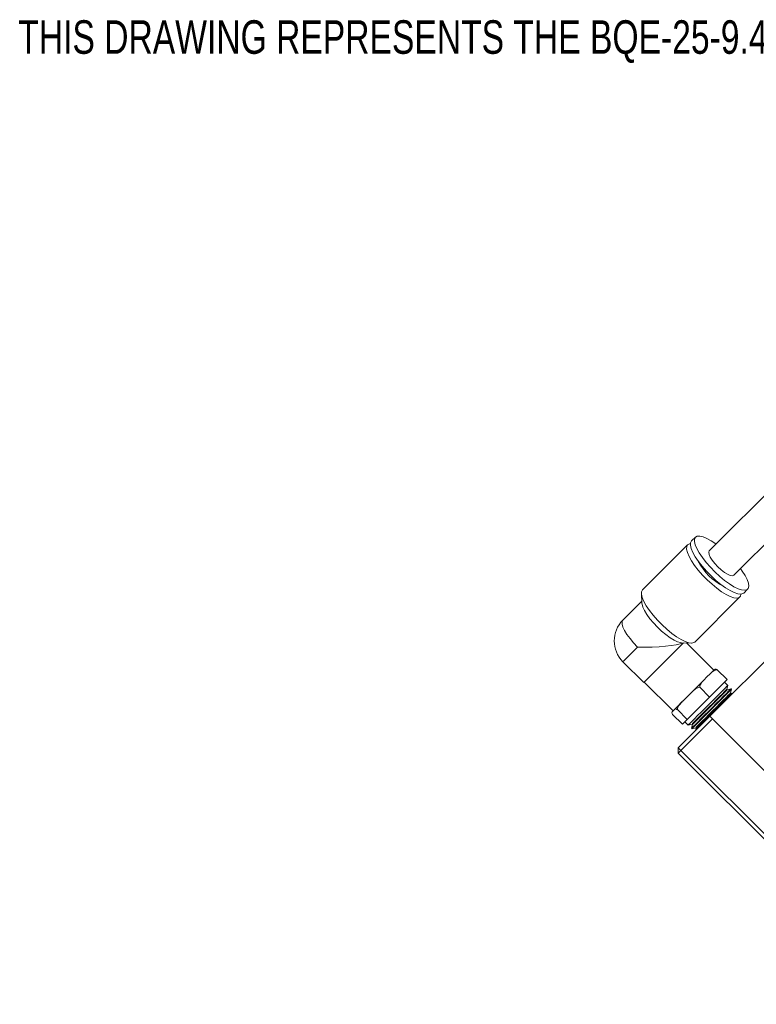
# Model space of a CAD drawing. Header units: inches. Extents: x 0.7 to 32, y 0.8 to 20.7.
# Tile 1 of 8: x 0.7 to 5.7, y 8.6 to 15.3. Entities that reach past the tile are written whole.
import ezdxf

# ---------------------------------------------------------------- set-up
doc = ezdxf.new("R2010")
doc.units = ezdxf.units.IN
doc.header["$MEASUREMENT"] = 0
doc.styles.add('SLDTEXTSTYLE0', font='TXT', dxfattribs={"width": 0.75})

msp = doc.modelspace()

# ---------------------------------------------------------------- linework, layer by layer
at = {"color": 7, "linetype": 'Continuous', "lineweight": 15}
for p, q in [((6.5134, 12.7642), (5.4101, 11.6609)), ((5.5771, 11.4939), (6.6804, 12.5972)), ((5.3154, 11.7555), (5.2888, 11.729)), ((5.2622, 11.7024), (4.9538, 11.3939)), ((6.4605, 11.5767), (5.4137, 10.5299)), ((5.6452, 11.3726), (5.6717, 11.3992)), ((4.9487, 11.3176), (4.8192, 11.188)), ((4.9462, 11.3688), (4.9493, 11.3041)), ((5.3102, 11.0376), (5.6186, 11.346)), ((5.2203, 11.0331), (5.285, 11.03)), ((5.4405, 10.845), (5.2541, 11.0315)), ((4.8192, 10.903), (4.9617, 10.7604)), ((5.4648, 10.8479), (5.5321, 10.7807)), ((5.3943, 10.7988), (5.3728, 10.7773)), ((5.4158, 10.8204), (5.3943, 10.7988)), ((5.5321, 10.7807), (5.4125, 10.6611)), ((4.965, 10.7638), (5.1621, 10.5667)), ((5.3452, 10.7283), (5.4125, 10.6611)), ((5.537, 10.741), (5.5147, 10.7633)), ((5.53, 10.7152), (5.5369, 10.741)), ((5.5333, 10.7119), (5.53, 10.7152)), ((5.5592, 10.7188), (5.5333, 10.7119)), ((5.5531, 10.7127), (5.5592, 10.7188)), ((5.5553, 10.6899), (5.5622, 10.7158)), ((5.5622, 10.7158), (5.5592, 10.7188)), ((5.2581, 10.6626), (5.2306, 10.6351)), ((5.2856, 10.6901), (5.2581, 10.6626)), ((5.4125, 10.6611), (5.2597, 10.5083)), ((5.5499, 10.6845), (5.5553, 10.6899)), ((5.5532, 10.6813), (5.5585, 10.6866)), ((5.5585, 10.6866), (5.5553, 10.6899)), ((5.5748, 10.691), (5.5585, 10.6866)), ((5.1711, 10.5756), (5.1651, 10.5697)), ((5.1924, 10.5755), (5.2597, 10.5083)), ((5.1651, 10.5697), (5.1592, 10.5637)), ((5.1592, 10.5424), (5.2265, 10.4751)), ((5.198, 10.3142), (5.4137, 10.5299)), ((5.4314, 10.5122), (5.2157, 10.2965)), ((5.2597, 10.5083), (5.2265, 10.4751)), ((5.4137, 10.5299), (7.1673, 8.7763)), ((5.2439, 10.4925), (5.2661, 10.4702)), ((5.2662, 10.4702), (5.292, 10.4772)), ((5.2953, 10.4739), (5.2884, 10.448)), ((5.2884, 10.448), (5.2914, 10.445)), ((5.2914, 10.445), (5.3173, 10.4519)), ((5.292, 10.4772), (5.2953, 10.4739)), ((5.3206, 10.4486), (5.3162, 10.4324)), ((5.3173, 10.4519), (5.3206, 10.4486)), ((5.2157, 10.2965), (5.198, 10.3142)), ((5.198, 10.2788), (5.198, 10.3142)), ((5.198, 10.2788), (5.2157, 10.2965)), ((6.9163, 8.5606), (5.198, 10.2788)), ((5.2157, 10.2965), (6.9339, 8.5783))]:
    msp.add_line(p, q, dxfattribs=at)
at = {"color": 7, "linetype": 'Continuous', "lineweight": 15, "flags": 128}
for points in [[(5.6452, 11.3726), (5.6397, 11.3686), (5.6247, 11.365), (5.6046, 11.3673), (5.5801, 11.3756), (5.5519, 11.3895), (5.5211, 11.4086), (5.4884, 11.4322), (5.4551, 11.4596), (5.4222, 11.49), (5.3907, 11.5224), (5.3617, 11.5556), (5.3361, 11.5887), (5.3146, 11.6206), (5.2981, 11.6502), (5.287, 11.6766), (5.2816, 11.699), (5.2823, 11.7167), (5.2888, 11.729), (5.2888, 11.729)], [(5.6237, 11.5405), (5.6358, 11.5233), (5.6549, 11.4924), (5.6688, 11.4643), (5.677, 11.4398), (5.6794, 11.4197), (5.6758, 11.4047), (5.6663, 11.3952), (5.6513, 11.3916), (5.6312, 11.3939), (5.6067, 11.4022), (5.5785, 11.4161), (5.5477, 11.4351), (5.515, 11.4588), (5.4817, 11.4862), (5.4488, 11.5166), (5.4173, 11.549), (5.3883, 11.5822), (5.3626, 11.6153), (5.3412, 11.6472), (5.3247, 11.6768), (5.3135, 11.7032), (5.3082, 11.7256), (5.3088, 11.7432), (5.3154, 11.7555), (5.3154, 11.7555)], [(5.3154, 11.7555), (5.3277, 11.7621), (5.3453, 11.7627), (5.3677, 11.7574), (5.3942, 11.7463), (5.4238, 11.7298), (5.4557, 11.7083), (5.4567, 11.7075)], [(5.6261, 11.3651), (5.6226, 11.3515), (5.6131, 11.342), (5.5981, 11.3384), (5.578, 11.3408), (5.5535, 11.349), (5.5254, 11.3629), (5.4945, 11.382), (5.4619, 11.4056), (5.4286, 11.4331), (5.3956, 11.4634), (5.3641, 11.4958), (5.3351, 11.529), (5.3095, 11.5621), (5.288, 11.594), (5.2715, 11.6236), (5.2604, 11.6501), (5.255, 11.6724), (5.2557, 11.6901), (5.2622, 11.7024), (5.2622, 11.7024)], [(5.2622, 11.7024), (5.2745, 11.7089), (5.2813, 11.7099)], [(5.5771, 11.4939), (5.5678, 11.4903), (5.5535, 11.4927), (5.5351, 11.5008), (5.5139, 11.5142), (5.4913, 11.5318), (5.4688, 11.5526), (5.448, 11.5751), (5.4304, 11.5977), (5.417, 11.6189), (5.4089, 11.6373), (5.4065, 11.6516), (5.4101, 11.6609), (5.4101, 11.6609)], [(5.3102, 11.0376), (5.3047, 11.0336), (5.2897, 11.03), (5.2696, 11.0323), (5.2451, 11.0406), (5.2169, 11.0545), (5.1861, 11.0736), (5.1534, 11.0972), (5.1201, 11.1246), (5.0872, 11.155), (5.0557, 11.1874), (5.0267, 11.2206), (5.001, 11.2537), (4.9796, 11.2856), (4.9631, 11.3152), (4.9519, 11.3416), (4.9466, 11.364), (4.9473, 11.3817), (4.9538, 11.3939), (4.9538, 11.3939)], [(5.2203, 11.0331), (5.2135, 11.0339), (5.193, 11.0398), (5.1689, 11.0511), (5.142, 11.0674), (5.1135, 11.0882), (5.0843, 11.1125), (5.0557, 11.1395), (5.0287, 11.1681), (5.0044, 11.1973), (4.9836, 11.2258), (4.9673, 11.2527), (4.956, 11.2768), (4.9501, 11.2973), (4.9493, 11.3041)], [(4.9194, 11.0032), (4.8924, 11.0319), (4.8681, 11.061), (4.8474, 11.0895), (4.831, 11.1164), (4.8197, 11.1405), (4.8138, 11.161), (4.8137, 11.177), (4.8192, 11.188)], [(4.8192, 10.903), (4.8198, 10.9036), (4.825, 10.9088), (4.8356, 10.9194), (4.8509, 10.9347), (4.8706, 10.9544), (4.8937, 10.9775), (4.9194, 11.0032)], [(4.9617, 10.7604), (4.9623, 10.761), (4.9676, 10.7663), (4.9781, 10.7768), (4.9935, 10.7922), (5.0131, 10.8118), (5.0362, 10.835), (5.062, 10.8607), (5.0893, 10.8881), (5.1173, 10.916), (5.1447, 10.9435), (5.1706, 10.9693), (5.1939, 10.9927), (5.2138, 11.0125), (5.2295, 11.0282), (5.2338, 11.0325)], [(5.4158, 10.8204), (5.4222, 10.8267), (5.4278, 10.8323), (5.4325, 10.8371), (5.4365, 10.841), (5.4396, 10.8441), (5.4418, 10.8463), (5.4431, 10.8476), (5.4435, 10.848)], [(5.2856, 10.6901), (5.2969, 10.7014), (5.3082, 10.7128), (5.3195, 10.724), (5.3307, 10.7352), (5.3417, 10.7462), (5.3524, 10.7569), (5.3628, 10.7673), (5.3728, 10.7773)], [(5.2661, 10.4702), (5.2661, 10.4702), (5.269, 10.4731), (5.2773, 10.4814), (5.2906, 10.4947), (5.3086, 10.5126), (5.3303, 10.5344), (5.3549, 10.559), (5.3815, 10.5855), (5.4088, 10.6129), (5.4359, 10.64), (5.4616, 10.6656), (5.4848, 10.6888), (5.5046, 10.7086), (5.5201, 10.7242), (5.5309, 10.735)], [(5.2884, 10.448), (5.2884, 10.448), (5.2912, 10.4509), (5.2995, 10.4591), (5.3129, 10.4725), (5.3308, 10.4904), (5.3525, 10.5121), (5.3771, 10.5368), (5.4037, 10.5633), (5.431, 10.5907), (5.4581, 10.6178), (5.4838, 10.6434), (5.507, 10.6666), (5.5268, 10.6864), (5.5424, 10.702), (5.5531, 10.7127)], [(5.2914, 10.445), (5.2914, 10.445), (5.2943, 10.4478), (5.3025, 10.4561), (5.3159, 10.4695), (5.3338, 10.4874), (5.3555, 10.5091), (5.3802, 10.5337), (5.4067, 10.5603), (5.4341, 10.5877), (5.4611, 10.6147), (5.4868, 10.6404), (5.51, 10.6636), (5.5298, 10.6834), (5.5454, 10.699), (5.5561, 10.7097)], [(5.292, 10.4772), (5.2921, 10.4772), (5.2955, 10.4806), (5.3043, 10.4894), (5.318, 10.5032), (5.3362, 10.5213), (5.3578, 10.543), (5.3819, 10.5671), (5.4074, 10.5926), (5.4331, 10.6182), (5.4577, 10.6428), (5.4801, 10.6653), (5.4993, 10.6845), (5.5144, 10.6996), (5.5247, 10.7098)], [(5.2953, 10.4739), (5.2953, 10.4739), (5.2987, 10.4773), (5.3075, 10.4861), (5.3213, 10.4999), (5.3395, 10.5181), (5.3611, 10.5397), (5.3852, 10.5638), (5.4107, 10.5893), (5.4364, 10.6149), (5.461, 10.6396), (5.4834, 10.662), (5.5026, 10.6812), (5.5177, 10.6963), (5.5279, 10.7065)], [(5.5247, 10.7098), (5.5296, 10.7147), (5.53, 10.7152)], [(5.5279, 10.7065), (5.5329, 10.7114), (5.5333, 10.7119)], [(5.5309, 10.735), (5.5363, 10.7404), (5.537, 10.741)], [(5.5561, 10.7097), (5.5616, 10.7151), (5.5622, 10.7158)], [(5.3173, 10.4519), (5.3173, 10.452), (5.3207, 10.4553), (5.3295, 10.4641), (5.3433, 10.4779), (5.3614, 10.4961), (5.3831, 10.5177), (5.4072, 10.5418), (5.4327, 10.5673), (5.4583, 10.593), (5.483, 10.6176), (5.5054, 10.64), (5.5246, 10.6592), (5.5397, 10.6743), (5.5499, 10.6845)], [(5.3206, 10.4486), (5.3206, 10.4487), (5.324, 10.4521), (5.3328, 10.4609), (5.3466, 10.4747), (5.3647, 10.4928), (5.3864, 10.5144), (5.4105, 10.5386), (5.436, 10.564), (5.4616, 10.5897), (5.4862, 10.6143), (5.5087, 10.6368), (5.5279, 10.656), (5.543, 10.671), (5.5532, 10.6813)], [(5.1711, 10.5756), (5.1761, 10.5806), (5.1818, 10.5863), (5.1883, 10.5928), (5.1955, 10.6001), (5.2034, 10.608), (5.2119, 10.6165), (5.221, 10.6256), (5.2306, 10.6351)]]:
    msp.add_lwpolyline(points, dxfattribs=at)
at = {"color": 7, "linetype": 'Continuous', "lineweight": 15}
for centre, radius, start, end in [((5.6853, 11.7691), 0.3934, 207.01408, 242.98592), ((4.9617, 11.0455), 0.2016, 135, 225)]:
    msp.add_arc(centre, radius, start, end, dxfattribs=at)
msp.add_ellipse((4.9617, 11.0455), major_axis=(0.2818, 0), ratio=0.151623, start_param=4.561912, end_param=5.978018, dxfattribs=at)
for points, knots in [([(5.4648, 10.8479), (5.4605, 10.8476), (5.4465, 10.8466), (5.4309, 10.8348), (5.4202, 10.8246), (5.4158, 10.8204)], [0, 0, 0, 0, 0.204333, 0.6733, 1, 1, 1, 1]), ([(5.4435, 10.848), (5.4437, 10.8482), (5.4456, 10.8501), (5.4492, 10.8525), (5.4561, 10.8525), (5.4623, 10.8492), (5.4648, 10.8479)], [0, 0, 0, 0, 0.052864, 0.517947, 0.80964, 1, 1, 1, 1]), ([(5.3728, 10.7773), (5.3721, 10.7766), (5.3652, 10.7697), (5.3552, 10.7584), (5.346, 10.7425), (5.3454, 10.7323), (5.3452, 10.7283)], [0, 0, 0, 0, 0.0528764, 0.5179637, 0.8096521, 1, 1, 1, 1]), ([(5.3452, 10.7283), (5.3403, 10.7274), (5.3241, 10.7243), (5.3048, 10.7087), (5.2912, 10.6955), (5.2856, 10.6901)], [0, 0, 0, 0, 0.204354, 0.673361, 1, 1, 1, 1]), ([(5.1924, 10.5755), (5.1898, 10.5769), (5.1812, 10.5813), (5.1755, 10.5794), (5.1724, 10.5767), (5.1711, 10.5756)], [0, 0, 0, 0, 0.204333, 0.673313, 1, 1, 1, 1]), ([(5.2306, 10.6351), (5.2297, 10.6342), (5.221, 10.6255), (5.2079, 10.6112), (5.1953, 10.5917), (5.1932, 10.5801), (5.1924, 10.5755)], [0, 0, 0, 0, 0.0529728, 0.5180321, 0.809719, 1, 1, 1, 1]), ([(5.1592, 10.5637), (5.159, 10.5635), (5.1571, 10.5616), (5.1547, 10.558), (5.1547, 10.5511), (5.158, 10.5448), (5.1592, 10.5424)], [0, 0, 0, 0, 0.0528931, 0.5179615, 0.8096463, 1, 1, 1, 1])]:
    msp.add_open_spline(points, degree=3, knots=knots, dxfattribs=at)

# ---------------------------------------------------------------- texts
at = {"color": 7, "linetype": 'Continuous', "lineweight": 0, "insert": (0.687, 15.2891), "char_height": 0.229167, "attachment_point": 1, "style": 'SLDTEXTSTYLE0'}
msp.add_mtext('THIS DRAWING REPRESENTS THE BQE-25-9.4-CJB BEAM QUALITY ENHANCEMENT SYSTEM', dxfattribs=at)

doc.saveas('drawing.dxf')
